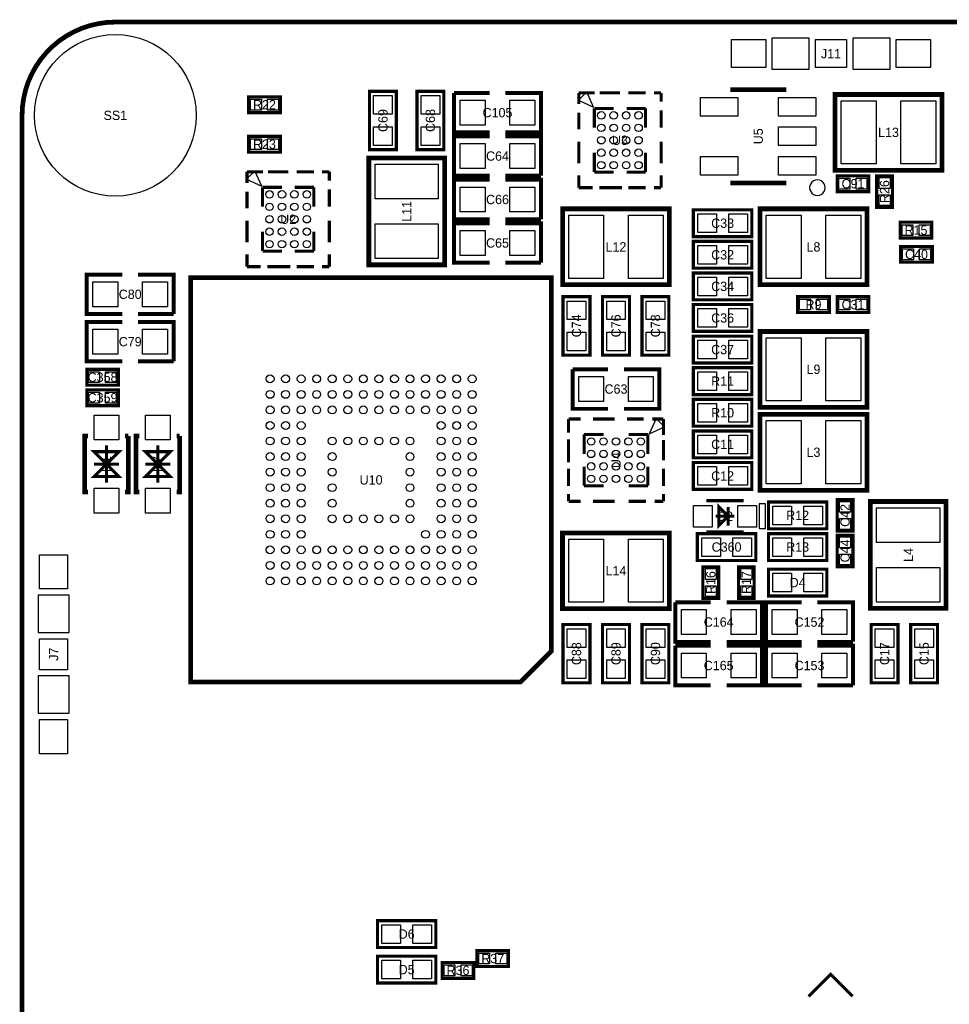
# Model space of a CAD drawing. Extents: x -0.1 to 52.1, y -0.1 to 72.1.
# Tile 3 of 4: x -0.1 to 29.8, y 40.4 to 72.1. Entities that reach past the tile are written whole.
import ezdxf
from ezdxf.enums import TextEntityAlignment as Align

# ---------------------------------------------------------------- set-up
doc = ezdxf.new("R2010")
doc.units = 0
for name, color, linetype in [('BG_OUTLINE', 12, 'CONTINUOUS'), ('PG_SILKSCREEN_TOP', 253, 'CONTINUOUS'), ('PIN_TOP', 92, 'CONTINUOUS'), ('RD_SILKSCREEN_TOP', 1, 'CONTINUOUS')]:
    doc.layers.add(name, color=color, linetype=linetype)

msp = doc.modelspace()

# ---------------------------------------------------------------- linework, layer by layer
at = {"layer": 'BG_OUTLINE', "const_width": 0.1524}
msp.add_lwpolyline([(2.999994, 72.00011, 0.414214), (0, 69.000116)], format="xyb", dxfattribs=at)
for points in [[(48.999902, 72.00011), (2.999994, 72.00011)], [(0, 69.000116), (0, 2.999994)]]:
    msp.add_lwpolyline(points, dxfattribs=at)
at = {"layer": 'PG_SILKSCREEN_TOP'}
for points in [[(25.312421, 70.484111), (25.312421, 71.484109), (24.112423, 71.484109), (24.112423, 70.484111)], [(27.912416, 70.484111), (27.912416, 71.484109), (26.712418, 71.484109), (26.712418, 70.484111)], [(18.155031, 69.753988), (17.888534, 69.487491), (18.377129, 69.265394)], [(7.487031, 67.213988), (7.220534, 66.947491), (7.709129, 66.725394)], [(20.653019, 58.982), (20.386523, 59.248497), (20.164425, 58.759903)], [(23.903229, 55.708601), (23.903229, 56.508599), (23.703229, 56.508599), (23.703229, 55.708601)], [(0.516001, 52.371066), (1.515999, 52.371066), (1.515999, 53.571064), (0.516001, 53.571064)], [(0.516001, 49.771071), (1.515999, 49.771071), (1.515999, 50.971069), (0.516001, 50.971069)]]:
    msp.add_lwpolyline(points, close=True, dxfattribs=at)
for points, const_width in [([(11.173231, 67.8942), (11.173231, 69.7738), (12.036831, 69.7738), (12.036831, 67.8942), (11.173231, 67.8942)], 0.1016), ([(12.697231, 67.8942), (12.697231, 69.7738), (13.560831, 69.7738), (13.560831, 67.8942), (12.697231, 67.8942)], 0.1016), ([(15.034031, 68.453), (13.891031, 68.453), (13.891031, 69.723)], 0.127), ([(13.891031, 69.723), (15.034031, 69.723)], 0.127), ([(15.542031, 69.723), (16.685031, 69.723), (16.685031, 68.453), (15.542031, 68.453)], 0.127), ([(17.90004, 69.723991), (17.90004, 69.362904)], 0.1), ([(17.90004, 69.723991), (18.411622, 69.723991)], 0.1), ([(18.573928, 69.723991), (19.229426, 69.723991)], 0.1), ([(19.496837, 69.723991), (20.053732, 69.723991)], 0.1), ([(20.550022, 69.723991), (20.317333, 69.723991)], 0.1), ([(20.550022, 69.723991), (20.550022, 69.43979)], 0.1), ([(22.770033, 69.825997), (24.57003, 69.825997)], 0.150012), ([(26.142213, 67.22999), (29.579849, 67.22999), (29.579849, 69.670168), (26.141959, 69.670168), (26.141959, 67.22999), (26.142213, 67.22999)], 0.1524), ([(7.287031, 69.088), (8.303031, 69.088), (8.303031, 69.596), (7.287031, 69.596), (7.287031, 69.088)], 0.1016), ([(17.90004, 68.553406), (17.90004, 69.086298)], 0.1), ([(18.400039, 69.223992), (19.027724, 69.223992)], 0.1), ([(18.400039, 69.223992), (18.400039, 68.606695)], 0.1), ([(20.050023, 69.223992), (19.436639, 69.223992)], 0.1), ([(20.050023, 69.223992), (20.050023, 68.606695)], 0.1), ([(20.550022, 69.160212), (20.550022, 68.603393)], 0.1), ([(8.303031, 68.326), (7.287031, 68.326), (7.287031, 67.818), (8.303031, 67.818), (8.303031, 68.326)], 0.1016), ([(15.034031, 67.056), (13.891031, 67.056), (13.891031, 68.326), (15.034031, 68.326)], 0.127), ([(15.542031, 68.326), (16.685031, 68.326), (16.685031, 67.056)], 0.127), ([(17.90004, 68.157903), (17.90004, 67.457904)], 0.1), ([(20.550022, 68.157903), (20.550022, 67.457904)], 0.1), ([(18.400039, 67.174008), (18.400039, 67.800093)], 0.1), ([(20.050023, 67.174008), (20.050023, 67.800093)], 0.1), ([(13.590041, 64.194182), (13.590041, 67.631818), (11.149863, 67.631818), (11.149863, 64.193928), (13.590041, 64.193928), (13.590041, 64.194182)], 0.1524), ([(7.23204, 67.183991), (7.23204, 66.822904)], 0.1), ([(7.23204, 67.183991), (7.743622, 67.183991)], 0.1), ([(7.905928, 67.183991), (8.561426, 67.183991)], 0.1), ([(8.828837, 67.183991), (9.385732, 67.183991)], 0.1), ([(9.882022, 67.183991), (9.649333, 67.183991)], 0.1), ([(9.882022, 67.183991), (9.882022, 66.89979)], 0.1), ([(18.400039, 67.174008), (19.027724, 67.174008)], 0.1), ([(20.050023, 67.174008), (19.436639, 67.174008)], 0.1), ([(15.034031, 65.659), (13.891031, 65.659), (13.891031, 66.929), (15.034031, 66.929)], 0.127), ([(16.685031, 67.056), (15.542031, 67.056)], 0.127), ([(15.542031, 66.929), (16.685031, 66.929), (16.685031, 65.659)], 0.127), ([(17.90004, 66.674009), (17.90004, 67.066897)], 0.1), ([(20.550022, 66.674009), (20.550022, 67.066897)], 0.1), ([(24.57003, 66.826003), (22.770033, 66.826003)], 0.150012), ([(26.210031, 66.548), (27.226031, 66.548), (27.226031, 67.056), (26.210031, 67.056), (26.210031, 66.548)], 0.1016), ([(27.988031, 66.04), (27.988031, 67.056), (27.480031, 67.056), (27.480031, 66.04), (27.988031, 66.04)], 0.1016), ([(7.23204, 66.013406), (7.23204, 66.546298)], 0.1), ([(7.732039, 66.683992), (8.359724, 66.683992)], 0.1), ([(7.732039, 66.683992), (7.732039, 66.066695)], 0.1), ([(9.382023, 66.683992), (8.768639, 66.683992)], 0.1), ([(9.382023, 66.683992), (9.382023, 66.066695)], 0.1), ([(9.882022, 66.620212), (9.882022, 66.063393)], 0.1), ([(17.90004, 66.674009), (18.344439, 66.674009)], 0.1), ([(18.558129, 66.674009), (19.29003, 66.674009)], 0.1), ([(19.496837, 66.674009), (20.053732, 66.674009)], 0.1), ([(20.550022, 66.674009), (20.317333, 66.674009)], 0.1), ([(20.816849, 65.99301), (17.379213, 65.99301), (17.379213, 63.552832), (20.817103, 63.552832), (20.817103, 65.99301), (20.816849, 65.99301)], 0.1524), ([(23.466831, 65.1002), (21.587231, 65.1002), (21.587231, 65.9638), (23.466831, 65.9638), (23.466831, 65.1002)], 0.1016), ([(27.166849, 65.99301), (23.729213, 65.99301), (23.729213, 63.552832), (27.167103, 63.552832), (27.167103, 65.99301), (27.166849, 65.99301)], 0.1524), ([(7.23204, 65.617903), (7.23204, 64.917904)], 0.1), ([(9.882022, 65.617903), (9.882022, 64.917904)], 0.1), ([(15.034031, 64.262), (13.891031, 64.262), (13.891031, 65.532), (15.034031, 65.532)], 0.127), ([(16.685031, 65.659), (15.542031, 65.659)], 0.127), ([(15.542031, 65.532), (16.685031, 65.532), (16.685031, 64.262)], 0.127), ([(28.236951, 65.05448), (29.252951, 65.05448), (29.252951, 65.56248), (28.236951, 65.56248), (28.236951, 65.05448)], 0.1016), ([(7.732039, 64.634008), (7.732039, 65.260093)], 0.1), ([(9.382023, 64.634008), (9.382023, 65.260093)], 0.1), ([(23.466831, 64.0842), (21.587231, 64.0842), (21.587231, 64.9478), (23.466831, 64.9478), (23.466831, 64.0842)], 0.1016), ([(7.732039, 64.634008), (8.359724, 64.634008)], 0.1), ([(9.382023, 64.634008), (8.768639, 64.634008)], 0.1), ([(29.268191, 64.78524), (28.252191, 64.78524), (28.252191, 64.27724), (29.268191, 64.27724), (29.268191, 64.78524)], 0.1016), ([(7.23204, 64.134009), (7.23204, 64.526897)], 0.1), ([(9.882022, 64.134009), (9.882022, 64.526897)], 0.1), ([(16.685031, 64.262), (15.542031, 64.262)], 0.127), ([(7.23204, 64.134009), (7.676439, 64.134009)], 0.1), ([(7.890129, 64.134009), (8.62203, 64.134009)], 0.1), ([(8.828837, 64.134009), (9.385732, 64.134009)], 0.1), ([(9.882022, 64.134009), (9.649333, 64.134009)], 0.1), ([(23.466831, 63.0682), (21.587231, 63.0682), (21.587231, 63.9318), (23.466831, 63.9318), (23.466831, 63.0682)], 0.1016), ([(3.223031, 62.611), (2.080031, 62.611), (2.080031, 63.881), (3.223031, 63.881)], 0.127), ([(3.731031, 63.881), (4.874031, 63.881), (4.874031, 62.611)], 0.127), ([(16.024022, 50.776988), (5.424043, 50.776988), (5.424043, 63.777012), (17.02402, 63.777012), (17.02402, 51.777011), (16.024022, 50.776988)], 0.150012), ([(18.259831, 63.1698), (18.259831, 61.2902), (17.396231, 61.2902), (17.396231, 63.1698), (18.259831, 63.1698)], 0.1016), ([(19.529831, 63.1698), (19.529831, 61.2902), (18.666231, 61.2902), (18.666231, 63.1698), (19.529831, 63.1698)], 0.1016), ([(20.799831, 63.1698), (20.799831, 61.2902), (19.936231, 61.2902), (19.936231, 63.1698), (20.799831, 63.1698)], 0.1016), ([(24.940031, 62.6618), (25.956031, 62.6618), (25.956031, 63.1698), (24.940031, 63.1698), (24.940031, 62.6618)], 0.1016), ([(27.226031, 63.1698), (26.210031, 63.1698), (26.210031, 62.6618), (27.226031, 62.6618), (27.226031, 63.1698)], 0.1016), ([(23.466831, 62.0522), (21.587231, 62.0522), (21.587231, 62.9158), (23.466831, 62.9158), (23.466831, 62.0522)], 0.1016), ([(3.223031, 61.087), (2.080031, 61.087), (2.080031, 62.357), (3.223031, 62.357)], 0.127), ([(4.874031, 62.611), (3.731031, 62.611)], 0.127), ([(3.731031, 62.357), (4.874031, 62.357), (4.874031, 61.087)], 0.127), ([(23.729213, 59.60999), (27.166849, 59.60999), (27.166849, 62.050168), (23.728959, 62.050168), (23.728959, 59.60999), (23.729213, 59.60999)], 0.1524), ([(23.466831, 61.0362), (21.587231, 61.0362), (21.587231, 61.8998), (23.466831, 61.8998), (23.466831, 61.0362)], 0.1016), ([(4.874031, 61.087), (3.731031, 61.087)], 0.127), ([(3.096031, 60.833), (2.080031, 60.833), (2.080031, 60.325), (3.096031, 60.325), (3.096031, 60.833)], 0.1016), ([(18.844031, 59.563), (17.701031, 59.563), (17.701031, 60.833)], 0.127), ([(17.701031, 60.833), (18.844031, 60.833)], 0.127), ([(19.352031, 60.833), (20.495031, 60.833), (20.495031, 59.563), (19.352031, 59.563)], 0.127), ([(21.587231, 60.8838), (23.466831, 60.8838), (23.466831, 60.0202), (21.587231, 60.0202), (21.587231, 60.8838)], 0.1016), ([(3.096031, 60.1726), (2.080031, 60.1726), (2.080031, 59.6646), (3.096031, 59.6646), (3.096031, 60.1726)], 0.1016), ([(21.587231, 59.8678), (23.466831, 59.8678), (23.466831, 59.0042), (21.587231, 59.0042), (21.587231, 59.8678)], 0.1016), ([(17.573041, 59.236991), (17.965928, 59.236991)], 0.1), ([(17.573041, 59.236991), (17.573041, 58.792593)], 0.1), ([(19.056934, 59.236991), (18.356936, 59.236991)], 0.1), ([(19.452438, 59.236991), (19.98533, 59.236991)], 0.1), ([(20.623022, 59.236991), (20.261936, 59.236991)], 0.1), ([(20.623022, 59.236991), (20.623022, 58.72541)], 0.1), ([(23.729213, 56.94299), (27.166849, 56.94299), (27.166849, 59.383168), (23.728959, 59.383168), (23.728959, 56.94299), (23.729213, 56.94299)], 0.1524), ([(23.466831, 57.9882), (21.587231, 57.9882), (21.587231, 58.8518), (23.466831, 58.8518), (23.466831, 57.9882)], 0.1016), ([(2.115033, 58.684998), (2.015033, 58.684998), (2.015033, 56.885002), (2.115033, 56.885002)], 0.150012), ([(3.41503, 58.684998), (3.41503, 56.885002), (3.31503, 56.885002)], 0.150012), ([(3.41503, 58.684998), (3.31503, 58.684998)], 0.150012), ([(3.766033, 58.684998), (3.666033, 58.684998), (3.666033, 56.885002), (3.766033, 56.885002)], 0.150012), ([(5.06603, 58.684998), (5.06603, 56.885002), (4.96603, 56.885002)], 0.150012), ([(5.06603, 58.684998), (4.96603, 58.684998)], 0.150012), ([(17.573041, 58.578902), (17.573041, 57.847001)], 0.1), ([(18.07304, 58.736992), (18.07304, 58.109307)], 0.1), ([(18.07304, 58.736992), (18.699124, 58.736992)], 0.1), ([(20.123023, 58.736992), (19.505727, 58.736992)], 0.1), ([(20.123023, 58.736992), (20.123023, 58.109307)], 0.1), ([(20.623022, 58.563104), (20.623022, 57.907606)], 0.1), ([(2.715031, 58.384999), (2.715031, 57.185001)], 0.1), ([(4.366031, 58.384999), (4.366031, 57.185001)], 0.1), ([(2.715031, 57.785), (2.315032, 58.184999), (3.115031, 58.184999), (2.715031, 57.785), (3.115031, 57.385001), (2.315032, 57.385001), (2.715031, 57.785)], 0.1), ([(4.366031, 57.785), (3.966032, 58.184999), (4.766031, 58.184999), (4.366031, 57.785), (4.766031, 57.385001), (3.966032, 57.385001), (4.366031, 57.785)], 0.1), ([(2.315032, 57.785), (3.115031, 57.785)], 0.1), ([(3.966032, 57.785), (4.766031, 57.785)], 0.1), ([(17.573041, 57.640195), (17.573041, 57.0833)], 0.1), ([(18.07304, 57.087008), (18.07304, 57.700393)], 0.1), ([(20.123023, 57.087008), (20.123023, 57.700393)], 0.1), ([(20.623022, 57.640195), (20.623022, 57.0833)], 0.1), ([(23.466831, 56.9722), (21.587231, 56.9722), (21.587231, 57.8358), (23.466831, 57.8358), (23.466831, 56.9722)], 0.1016), ([(18.07304, 57.087008), (18.699124, 57.087008)], 0.1), ([(20.123023, 57.087008), (19.505727, 57.087008)], 0.1), ([(17.573041, 56.587009), (17.573041, 56.819698)], 0.1), ([(20.623022, 56.587009), (20.623022, 56.819698)], 0.1), ([(26.210031, 56.642), (26.210031, 55.626), (26.718031, 55.626), (26.718031, 56.642), (26.210031, 56.642)], 0.1016), ([(17.573041, 56.587009), (17.965928, 56.587009)], 0.1), ([(19.056934, 56.587009), (18.356936, 56.587009)], 0.1), ([(20.059244, 56.587009), (19.502425, 56.587009)], 0.1), ([(20.623022, 56.587009), (20.338821, 56.587009)], 0.1), ([(23.20323, 56.608599), (22.003233, 56.608599)], 0.1), ([(22.403232, 55.808601), (22.703231, 56.1086), (22.403232, 56.408599), (22.403232, 55.808601)], 0.1), ([(22.703231, 55.808601), (22.703231, 56.408599)], 0.1), ([(24.000231, 56.5658), (25.879831, 56.5658), (25.879831, 55.7022), (24.000231, 55.7022), (24.000231, 56.5658)], 0.1016), ([(27.273021, 56.582818), (27.273021, 53.145182), (29.713199, 53.145182), (29.713199, 56.583072), (27.273021, 56.583072), (27.273021, 56.582818)], 0.1524), ([(22.903231, 56.1086), (22.303232, 56.1086)], 0.1), ([(17.379213, 53.13299), (20.816849, 53.13299), (20.816849, 55.573168), (17.378959, 55.573168), (17.378959, 53.13299), (17.379213, 53.13299)], 0.1524), ([(21.714231, 55.5498), (23.593831, 55.5498), (23.593831, 54.6862), (21.714231, 54.6862), (21.714231, 55.5498)], 0.1016), ([(23.20323, 55.608601), (22.003233, 55.608601)], 0.1), ([(24.000231, 55.5498), (25.879831, 55.5498), (25.879831, 54.6862), (24.000231, 54.6862), (24.000231, 55.5498)], 0.1016), ([(26.718031, 54.483), (26.718031, 55.499), (26.210031, 55.499), (26.210031, 54.483), (26.718031, 54.483)], 0.1016), ([(21.892031, 54.483), (21.892031, 53.467), (22.400031, 53.467), (22.400031, 54.483), (21.892031, 54.483)], 0.1016), ([(23.543031, 53.467), (23.543031, 54.483), (23.035031, 54.483), (23.035031, 53.467), (23.543031, 53.467)], 0.1016), ([(25.879831, 53.5432), (24.000231, 53.5432), (24.000231, 54.4068), (25.879831, 54.4068), (25.879831, 53.5432)], 0.1016), ([(22.146031, 52.07), (21.003031, 52.07), (21.003031, 53.34)], 0.127), ([(21.003031, 53.34), (22.146031, 53.34)], 0.127), ([(22.654031, 53.34), (23.797031, 53.34), (23.797031, 52.07), (22.654031, 52.07)], 0.127), ([(25.067031, 52.07), (23.924031, 52.07), (23.924031, 53.34), (25.067031, 53.34)], 0.127), ([(25.575031, 53.34), (26.718031, 53.34), (26.718031, 52.07)], 0.127), ([(18.259831, 52.6288), (18.259831, 50.7492), (17.396231, 50.7492), (17.396231, 52.6288), (18.259831, 52.6288)], 0.1016), ([(19.529831, 52.6288), (19.529831, 50.7492), (18.666231, 50.7492), (18.666231, 52.6288), (19.529831, 52.6288)], 0.1016), ([(20.799831, 52.6288), (20.799831, 50.7492), (19.936231, 50.7492), (19.936231, 52.6288), (20.799831, 52.6288)], 0.1016), ([(28.165831, 52.6288), (28.165831, 50.7492), (27.302231, 50.7492), (27.302231, 52.6288), (28.165831, 52.6288)], 0.1016), ([(29.435831, 52.6288), (29.435831, 50.7492), (28.572231, 50.7492), (28.572231, 52.6288), (29.435831, 52.6288)], 0.1016), ([(22.146031, 50.673), (21.003031, 50.673), (21.003031, 51.943)], 0.127), ([(21.003031, 51.943), (22.146031, 51.943)], 0.127), ([(22.654031, 51.943), (23.797031, 51.943), (23.797031, 50.673), (22.654031, 50.673)], 0.127), ([(25.067031, 50.673), (23.924031, 50.673), (23.924031, 51.943), (25.067031, 51.943)], 0.127), ([(26.718031, 52.07), (25.575031, 52.07)], 0.127), ([(25.575031, 51.943), (26.718031, 51.943), (26.718031, 50.673)], 0.127), ([(26.718031, 50.673), (25.575031, 50.673)], 0.127), ([(11.427231, 43.1038), (13.306831, 43.1038), (13.306831, 42.2402), (11.427231, 42.2402), (11.427231, 43.1038)], 0.1016), ([(15.643631, 42.1386), (14.627631, 42.1386), (14.627631, 41.6306), (15.643631, 41.6306), (15.643631, 42.1386)], 0.1016), ([(13.306831, 41.0972), (11.427231, 41.0972), (11.427231, 41.9608), (13.306831, 41.9608), (13.306831, 41.0972)], 0.1016), ([(14.526031, 41.7576), (13.510031, 41.7576), (13.510031, 41.2496), (14.526031, 41.2496), (14.526031, 41.7576)], 0.1016), ([(25.292837, 40.668042), (25.999948, 41.375152), (26.707059, 40.668042)], 0.1016)]:
    msp.add_lwpolyline(points, dxfattribs=dict(at, const_width=const_width))
msp.add_lwpolyline([(25.825018, 66.675, 1), (25.325054, 66.674996, 1)], format="xyb", close=True, dxfattribs=at)
at = {"layer": 'PIN_TOP'}
for points in [[(23.912411, 71.434109), (23.912411, 70.534111), (22.812413, 70.534111), (22.812413, 71.434109)], [(26.512418, 71.434109), (26.512418, 70.534111), (25.51242, 70.534111), (25.51242, 71.434109)], [(29.212426, 71.434109), (29.212426, 70.534111), (28.112428, 70.534111), (28.112428, 71.434109)], [(7.344943, 69.166994), (7.344943, 69.517006), (7.694955, 69.517006), (7.694955, 69.166994)], [(7.895107, 69.166994), (7.895107, 69.517006), (8.245119, 69.517006), (8.245119, 69.166994)], [(11.904726, 69.034177), (11.305337, 69.034177), (11.305337, 69.633567), (11.904726, 69.633567)], [(13.428726, 69.034177), (12.829337, 69.034177), (12.829337, 69.633567), (13.428726, 69.633567)], [(14.087881, 68.68795), (14.087881, 69.48805), (14.887981, 69.48805), (14.887981, 68.68795)], [(15.688081, 68.68795), (15.688081, 69.48805), (16.488181, 69.48805), (16.488181, 68.68795)], [(23.019474, 68.976316), (21.820569, 68.976316), (21.820569, 69.575705), (23.019474, 69.575705)], [(25.519494, 68.976316), (24.320589, 68.976316), (24.320589, 69.575705), (25.519494, 69.575705)], [(26.343381, 67.437), (26.343381, 69.469), (27.460981, 69.469), (27.460981, 67.437)], [(28.261081, 67.437), (28.261081, 69.469), (29.378681, 69.469), (29.378681, 67.437)], [(11.904726, 68.034433), (11.305337, 68.034433), (11.305337, 68.633823), (11.904726, 68.633823)], [(13.428726, 68.034433), (12.829337, 68.034433), (12.829337, 68.633823), (13.428726, 68.633823)], [(25.519494, 68.026305), (24.320589, 68.026305), (24.320589, 68.625695), (25.519494, 68.625695)], [(7.694955, 68.247006), (7.694955, 67.896994), (7.344943, 67.896994), (7.344943, 68.247006)], [(8.245119, 68.247006), (8.245119, 67.896994), (7.895107, 67.896994), (7.895107, 68.247006)], [(14.887981, 68.09105), (14.887981, 67.29095), (14.087881, 67.29095), (14.087881, 68.09105)], [(16.488181, 68.09105), (16.488181, 67.29095), (15.688081, 67.29095), (15.688081, 68.09105)], [(23.019474, 67.076295), (21.820569, 67.076295), (21.820569, 67.675684), (23.019474, 67.675684)], [(25.519494, 67.076295), (24.320589, 67.076295), (24.320589, 67.675684), (25.519494, 67.675684)], [(13.383031, 66.31305), (11.351031, 66.31305), (11.351031, 67.43065), (13.383031, 67.43065)], [(26.267943, 66.626994), (26.267943, 66.977006), (26.617955, 66.977006), (26.617955, 66.626994)], [(26.818107, 66.626994), (26.818107, 66.977006), (27.168119, 66.977006), (27.168119, 66.626994)], [(27.909037, 66.648076), (27.559025, 66.648076), (27.559025, 66.998088), (27.909037, 66.998088)], [(14.887981, 66.69405), (14.887981, 65.89395), (14.087881, 65.89395), (14.087881, 66.69405)], [(16.488181, 66.69405), (16.488181, 65.89395), (15.688081, 65.89395), (15.688081, 66.69405)], [(27.909037, 66.097912), (27.559025, 66.097912), (27.559025, 66.447924), (27.909037, 66.447924)], [(18.697981, 65.786), (18.697981, 63.754), (17.580381, 63.754), (17.580381, 65.786)], [(20.615681, 65.786), (20.615681, 63.754), (19.498081, 63.754), (19.498081, 65.786)], [(22.326854, 65.831695), (22.326854, 65.232305), (21.727465, 65.232305), (21.727465, 65.831695)], [(23.326598, 65.831695), (23.326598, 65.232305), (22.727209, 65.232305), (22.727209, 65.831695)], [(25.047981, 65.786), (25.047981, 63.754), (23.930381, 63.754), (23.930381, 65.786)], [(26.965681, 65.786), (26.965681, 63.754), (25.848081, 63.754), (25.848081, 65.786)], [(13.383031, 64.39535), (11.351031, 64.39535), (11.351031, 65.51295), (13.383031, 65.51295)], [(14.887981, 65.29705), (14.887981, 64.49695), (14.087881, 64.49695), (14.087881, 65.29705)], [(16.488181, 65.29705), (16.488181, 64.49695), (15.688081, 64.49695), (15.688081, 65.29705)], [(28.294863, 65.133474), (28.294863, 65.483486), (28.644875, 65.483486), (28.644875, 65.133474)], [(28.845027, 65.133474), (28.845027, 65.483486), (29.195039, 65.483486), (29.195039, 65.133474)], [(22.326854, 64.815695), (22.326854, 64.216305), (21.727465, 64.216305), (21.727465, 64.815695)], [(23.326598, 64.815695), (23.326598, 64.216305), (22.727209, 64.216305), (22.727209, 64.815695)], [(28.660115, 64.706246), (28.660115, 64.356234), (28.310103, 64.356234), (28.310103, 64.706246)], [(29.210279, 64.706246), (29.210279, 64.356234), (28.860267, 64.356234), (28.860267, 64.706246)], [(3.076981, 63.64605), (3.076981, 62.84595), (2.276881, 62.84595), (2.276881, 63.64605)], [(4.677181, 63.64605), (4.677181, 62.84595), (3.877081, 62.84595), (3.877081, 63.64605)], [(22.326854, 63.799695), (22.326854, 63.200305), (21.727465, 63.200305), (21.727465, 63.799695)], [(23.326598, 63.799695), (23.326598, 63.200305), (22.727209, 63.200305), (22.727209, 63.799695)], [(17.528337, 63.029567), (18.127726, 63.029567), (18.127726, 62.430177), (17.528337, 62.430177)], [(18.798337, 63.029567), (19.397726, 63.029567), (19.397726, 62.430177), (18.798337, 62.430177)], [(20.068337, 63.029567), (20.667726, 63.029567), (20.667726, 62.430177), (20.068337, 62.430177)], [(24.997943, 62.740794), (24.997943, 63.090806), (25.347955, 63.090806), (25.347955, 62.740794)], [(25.548107, 62.740794), (25.548107, 63.090806), (25.898119, 63.090806), (25.898119, 62.740794)], [(26.617955, 63.090806), (26.617955, 62.740794), (26.267943, 62.740794), (26.267943, 63.090806)], [(27.168119, 63.090806), (27.168119, 62.740794), (26.818107, 62.740794), (26.818107, 63.090806)], [(22.326854, 62.783695), (22.326854, 62.184305), (21.727465, 62.184305), (21.727465, 62.783695)], [(23.326598, 62.783695), (23.326598, 62.184305), (22.727209, 62.184305), (22.727209, 62.783695)], [(3.076981, 62.12205), (3.076981, 61.32195), (2.276881, 61.32195), (2.276881, 62.12205)], [(4.677181, 62.12205), (4.677181, 61.32195), (3.877081, 61.32195), (3.877081, 62.12205)], [(17.528337, 62.029823), (18.127726, 62.029823), (18.127726, 61.430433), (17.528337, 61.430433)], [(18.798337, 62.029823), (19.397726, 62.029823), (19.397726, 61.430433), (18.798337, 61.430433)], [(20.068337, 62.029823), (20.667726, 62.029823), (20.667726, 61.430433), (20.068337, 61.430433)], [(22.326854, 61.767695), (22.326854, 61.168305), (21.727465, 61.168305), (21.727465, 61.767695)], [(23.326598, 61.767695), (23.326598, 61.168305), (22.727209, 61.168305), (22.727209, 61.767695)], [(23.930381, 59.817), (23.930381, 61.849), (25.047981, 61.849), (25.047981, 59.817)], [(25.848081, 59.817), (25.848081, 61.849), (26.965681, 61.849), (26.965681, 59.817)], [(2.487955, 60.754006), (2.487955, 60.403994), (2.137943, 60.403994), (2.137943, 60.754006)], [(3.038119, 60.754006), (3.038119, 60.403994), (2.688107, 60.403994), (2.688107, 60.754006)], [(17.897881, 59.79795), (17.897881, 60.59805), (18.697981, 60.59805), (18.697981, 59.79795)], [(19.498081, 59.79795), (19.498081, 60.59805), (20.298181, 60.59805), (20.298181, 59.79795)], [(21.727465, 60.152305), (21.727465, 60.751695), (22.326854, 60.751695), (22.326854, 60.152305)], [(22.727209, 60.152305), (22.727209, 60.751695), (23.326598, 60.751695), (23.326598, 60.152305)], [(2.487955, 60.093606), (2.487955, 59.743594), (2.137943, 59.743594), (2.137943, 60.093606)], [(3.038119, 60.093606), (3.038119, 59.743594), (2.688107, 59.743594), (2.688107, 60.093606)], [(21.727465, 59.136305), (21.727465, 59.735695), (22.326854, 59.735695), (22.326854, 59.136305)], [(22.727209, 59.136305), (22.727209, 59.735695), (23.326598, 59.735695), (23.326598, 59.136305)], [(2.315032, 59.360003), (3.115031, 59.360003), (3.115031, 58.560005), (2.315032, 58.560005)], [(3.966032, 59.360003), (4.766031, 59.360003), (4.766031, 58.560005), (3.966032, 58.560005)], [(23.930381, 57.15), (23.930381, 59.182), (25.047981, 59.182), (25.047981, 57.15)], [(25.848081, 57.15), (25.848081, 59.182), (26.965681, 59.182), (26.965681, 57.15)], [(22.326854, 58.719695), (22.326854, 58.120305), (21.727465, 58.120305), (21.727465, 58.719695)], [(23.326598, 58.719695), (23.326598, 58.120305), (22.727209, 58.120305), (22.727209, 58.719695)], [(22.326854, 57.703695), (22.326854, 57.104305), (21.727465, 57.104305), (21.727465, 57.703695)], [(23.326598, 57.703695), (23.326598, 57.104305), (22.727209, 57.104305), (22.727209, 57.703695)], [(2.315032, 57.009995), (3.115031, 57.009995), (3.115031, 56.209997), (2.315032, 56.209997)], [(3.966032, 57.009995), (4.766031, 57.009995), (4.766031, 56.209997), (3.966032, 56.209997)], [(22.193225, 56.458599), (22.193225, 55.758601), (21.593226, 55.758601), (21.593226, 56.458599)], [(23.613237, 56.458599), (23.613237, 55.758601), (23.013238, 55.758601), (23.013238, 56.458599)], [(24.140465, 55.834305), (24.140465, 56.433695), (24.739854, 56.433695), (24.739854, 55.834305)], [(25.140209, 55.834305), (25.140209, 56.433695), (25.739598, 56.433695), (25.739598, 55.834305)], [(26.289025, 56.584088), (26.639037, 56.584088), (26.639037, 56.234076), (26.289025, 56.234076)], [(27.480031, 56.38165), (29.512031, 56.38165), (29.512031, 55.26405), (27.480031, 55.26405)], [(26.289025, 56.033924), (26.639037, 56.033924), (26.639037, 55.683912), (26.289025, 55.683912)], [(21.854465, 54.818305), (21.854465, 55.417695), (22.453854, 55.417695), (22.453854, 54.818305)], [(22.854209, 54.818305), (22.854209, 55.417695), (23.453598, 55.417695), (23.453598, 54.818305)], [(24.140465, 54.818305), (24.140465, 55.417695), (24.739854, 55.417695), (24.739854, 54.818305)], [(25.140209, 54.818305), (25.140209, 55.417695), (25.739598, 55.417695), (25.739598, 54.818305)], [(26.639037, 55.091076), (26.289025, 55.091076), (26.289025, 55.441088), (26.639037, 55.441088)], [(17.580381, 53.34), (17.580381, 55.372), (18.697981, 55.372), (18.697981, 53.34)], [(19.498081, 53.34), (19.498081, 55.372), (20.615681, 55.372), (20.615681, 53.34)], [(1.465999, 53.771076), (0.566001, 53.771076), (0.566001, 54.871074), (1.465999, 54.871074)], [(26.639037, 54.540912), (26.289025, 54.540912), (26.289025, 54.890924), (26.639037, 54.890924)], [(27.480031, 54.46395), (29.512031, 54.46395), (29.512031, 53.34635), (27.480031, 53.34635)], [(21.971025, 54.425088), (22.321037, 54.425088), (22.321037, 54.075076), (21.971025, 54.075076)], [(23.464037, 54.075076), (23.114025, 54.075076), (23.114025, 54.425088), (23.464037, 54.425088)], [(24.739854, 54.274695), (24.739854, 53.675305), (24.140465, 53.675305), (24.140465, 54.274695)], [(25.739598, 54.274695), (25.739598, 53.675305), (25.140209, 53.675305), (25.140209, 54.274695)], [(21.971025, 53.874924), (22.321037, 53.874924), (22.321037, 53.524912), (21.971025, 53.524912)], [(23.464037, 53.524912), (23.114025, 53.524912), (23.114025, 53.874924), (23.464037, 53.874924)], [(21.199881, 52.30495), (21.199881, 53.10505), (21.999981, 53.10505), (21.999981, 52.30495)], [(22.800081, 52.30495), (22.800081, 53.10505), (23.600181, 53.10505), (23.600181, 52.30495)], [(24.920981, 53.10505), (24.920981, 52.30495), (24.120881, 52.30495), (24.120881, 53.10505)], [(26.521181, 53.10505), (26.521181, 52.30495), (25.721081, 52.30495), (25.721081, 53.10505)], [(17.528337, 52.488567), (18.127726, 52.488567), (18.127726, 51.889177), (17.528337, 51.889177)], [(18.798337, 52.488567), (19.397726, 52.488567), (19.397726, 51.889177), (18.798337, 51.889177)], [(20.068337, 52.488567), (20.667726, 52.488567), (20.667726, 51.889177), (20.068337, 51.889177)], [(27.434337, 52.488567), (28.033726, 52.488567), (28.033726, 51.889177), (27.434337, 51.889177)], [(28.704337, 52.488567), (29.303726, 52.488567), (29.303726, 51.889177), (28.704337, 51.889177)], [(1.465999, 51.171069), (0.566001, 51.171069), (0.566001, 52.171067), (1.465999, 52.171067)], [(21.199881, 50.90795), (21.199881, 51.70805), (21.999981, 51.70805), (21.999981, 50.90795)], [(22.800081, 50.90795), (22.800081, 51.70805), (23.600181, 51.70805), (23.600181, 50.90795)], [(24.920981, 51.70805), (24.920981, 50.90795), (24.120881, 50.90795), (24.120881, 51.70805)], [(26.521181, 51.70805), (26.521181, 50.90795), (25.721081, 50.90795), (25.721081, 51.70805)], [(17.528337, 51.488823), (18.127726, 51.488823), (18.127726, 50.889433), (17.528337, 50.889433)], [(18.798337, 51.488823), (19.397726, 51.488823), (19.397726, 50.889433), (18.798337, 50.889433)], [(20.068337, 51.488823), (20.667726, 51.488823), (20.667726, 50.889433), (20.068337, 50.889433)], [(27.434337, 51.488823), (28.033726, 51.488823), (28.033726, 50.889433), (27.434337, 50.889433)], [(28.704337, 51.488823), (29.303726, 51.488823), (29.303726, 50.889433), (28.704337, 50.889433)], [(1.465999, 48.471061), (0.566001, 48.471061), (0.566001, 49.571059), (1.465999, 49.571059)], [(11.567465, 42.372305), (11.567465, 42.971695), (12.166854, 42.971695), (12.166854, 42.372305)], [(12.567209, 42.372305), (12.567209, 42.971695), (13.166598, 42.971695), (13.166598, 42.372305)], [(12.166854, 41.828695), (12.166854, 41.229305), (11.567465, 41.229305), (11.567465, 41.828695)], [(13.166598, 41.828695), (13.166598, 41.229305), (12.567209, 41.229305), (12.567209, 41.828695)], [(15.035555, 42.059606), (15.035555, 41.709594), (14.685543, 41.709594), (14.685543, 42.059606)], [(15.585719, 42.059606), (15.585719, 41.709594), (15.235707, 41.709594), (15.235707, 42.059606)], [(13.917955, 41.678606), (13.917955, 41.328594), (13.567943, 41.328594), (13.567943, 41.678606)], [(14.468119, 41.678606), (14.468119, 41.328594), (14.118107, 41.328594), (14.118107, 41.678606)]]:
    msp.add_lwpolyline(points, close=True, dxfattribs=at)
for centre, radius in [((2.999994, 69.000116), 2.599995), ((18.625134, 68.9991), 0.120002), ((19.025133, 68.9991), 0.120002), ((19.424929, 68.9991), 0.120002), ((19.824929, 68.9991), 0.120002), ((18.625134, 68.598999), 0.120002), ((19.025133, 68.598999), 0.120002), ((19.424929, 68.598999), 0.120002), ((19.824929, 68.598999), 0.120002), ((18.625134, 68.199), 0.120002), ((19.025133, 68.199), 0.120002), ((19.424929, 68.199), 0.120002), ((19.824929, 68.199), 0.120002), ((18.625134, 67.799001), 0.120002), ((19.025133, 67.799001), 0.120002), ((19.424929, 67.799001), 0.120002), ((19.824929, 67.799001), 0.120002), ((18.625134, 67.3989), 0.120002), ((19.025133, 67.3989), 0.120002), ((19.424929, 67.3989), 0.120002), ((19.824929, 67.3989), 0.120002), ((7.957134, 66.4591), 0.120002), ((8.357133, 66.4591), 0.120002), ((8.756929, 66.4591), 0.120002), ((9.156929, 66.4591), 0.120002), ((7.957134, 66.058999), 0.120002), ((8.357133, 66.058999), 0.120002), ((8.756929, 66.058999), 0.120002), ((9.156929, 66.058999), 0.120002), ((7.957134, 65.659), 0.120002), ((8.357133, 65.659), 0.120002), ((8.756929, 65.659), 0.120002), ((9.156929, 65.659), 0.120002), ((7.957134, 65.259001), 0.120002), ((8.357133, 65.259001), 0.120002), ((8.756929, 65.259001), 0.120002), ((9.156929, 65.259001), 0.120002), ((7.957134, 64.8589), 0.120002), ((8.357133, 64.8589), 0.120002), ((8.756929, 64.8589), 0.120002), ((9.156929, 64.8589), 0.120002), ((7.974127, 60.526905), 0.127), ((8.473923, 60.526905), 0.127), ((8.974125, 60.526905), 0.127), ((9.473921, 60.526905), 0.127), ((9.974123, 60.526905), 0.127), ((10.473944, 60.526905), 0.127), ((10.974121, 60.526905), 0.127), ((11.473942, 60.526905), 0.127), ((11.974119, 60.526905), 0.127), ((12.47394, 60.526905), 0.127), ((12.974142, 60.526905), 0.127), ((13.473938, 60.526905), 0.127), ((13.97414, 60.526905), 0.127), ((14.473936, 60.526905), 0.127), ((7.974127, 60.027109), 0.127), ((8.473923, 60.027109), 0.127), ((8.974125, 60.027109), 0.127), ((9.473921, 60.027109), 0.127), ((9.974123, 60.027109), 0.127), ((10.473944, 60.027109), 0.127), ((10.974121, 60.027109), 0.127), ((11.473942, 60.027109), 0.127), ((11.974119, 60.027109), 0.127), ((12.47394, 60.027109), 0.127), ((12.974142, 60.027109), 0.127), ((13.473938, 60.027109), 0.127), ((13.97414, 60.027109), 0.127), ((14.473936, 60.027109), 0.127), ((7.974127, 59.526907), 0.127), ((8.473923, 59.526907), 0.127), ((8.974125, 59.526907), 0.127), ((9.473921, 59.526907), 0.127), ((9.974123, 59.526907), 0.127), ((10.473944, 59.526907), 0.127), ((10.974121, 59.526907), 0.127), ((11.473942, 59.526907), 0.127), ((11.974119, 59.526907), 0.127), ((12.47394, 59.526907), 0.127), ((12.974142, 59.526907), 0.127), ((13.473938, 59.526907), 0.127), ((13.97414, 59.526907), 0.127), ((14.473936, 59.526907), 0.127), ((7.974127, 59.027111), 0.127), ((8.473923, 59.027111), 0.127), ((8.974125, 59.027111), 0.127), ((13.473938, 59.027111), 0.127), ((13.97414, 59.027111), 0.127), ((14.473936, 59.027111), 0.127), ((7.974127, 58.526909), 0.127), ((8.473923, 58.526909), 0.127), ((8.974125, 58.526909), 0.127), ((9.974123, 58.526909), 0.127), ((10.473944, 58.526909), 0.127), ((10.974121, 58.526909), 0.127), ((11.473942, 58.526909), 0.127), ((11.974119, 58.526909), 0.127), ((12.47394, 58.526909), 0.127), ((13.473938, 58.526909), 0.127), ((13.97414, 58.526909), 0.127), ((14.473936, 58.526909), 0.127), ((18.297931, 58.511897), 0.120002), ((18.698032, 58.511897), 0.120002), ((19.098031, 58.511897), 0.120002), ((19.498031, 58.511897), 0.120002), ((19.898131, 58.511897), 0.120002), ((7.974127, 58.027087), 0.127), ((8.473923, 58.027087), 0.127), ((8.974125, 58.027087), 0.127), ((9.974123, 58.027087), 0.127), ((12.47394, 58.027087), 0.127), ((13.473938, 58.027087), 0.127), ((13.97414, 58.027087), 0.127), ((14.473936, 58.027087), 0.127), ((18.297931, 58.111898), 0.120002), ((18.698032, 58.111898), 0.120002), ((19.098031, 58.111898), 0.120002), ((19.498031, 58.111898), 0.120002), ((19.898131, 58.111898), 0.120002), ((7.974127, 57.526911), 0.127), ((8.473923, 57.526911), 0.127), ((8.974125, 57.526911), 0.127), ((9.974123, 57.526911), 0.127), ((12.47394, 57.526911), 0.127), ((13.473938, 57.526911), 0.127), ((13.97414, 57.526911), 0.127), ((14.473936, 57.526911), 0.127), ((18.297931, 57.712102), 0.120002), ((18.698032, 57.712102), 0.120002), ((19.098031, 57.712102), 0.120002), ((19.498031, 57.712102), 0.120002), ((19.898131, 57.712102), 0.120002), ((18.297931, 57.312103), 0.120002), ((18.698032, 57.312103), 0.120002), ((19.098031, 57.312103), 0.120002), ((19.498031, 57.312103), 0.120002), ((19.898131, 57.312103), 0.120002), ((7.974127, 57.027089), 0.127), ((8.473923, 57.027089), 0.127), ((8.974125, 57.027089), 0.127), ((9.974123, 57.027089), 0.127), ((12.47394, 57.027089), 0.127), ((13.473938, 57.027089), 0.127), ((13.97414, 57.027089), 0.127), ((14.473936, 57.027089), 0.127), ((7.974127, 56.526913), 0.127), ((8.473923, 56.526913), 0.127), ((8.974125, 56.526913), 0.127), ((9.974123, 56.526913), 0.127), ((12.47394, 56.526913), 0.127), ((13.473938, 56.526913), 0.127), ((13.97414, 56.526913), 0.127), ((14.473936, 56.526913), 0.127), ((7.974127, 56.027091), 0.127), ((8.473923, 56.027091), 0.127), ((8.974125, 56.027091), 0.127), ((9.974123, 56.027091), 0.127), ((10.473944, 56.027091), 0.127), ((10.974121, 56.027091), 0.127), ((11.473942, 56.027091), 0.127), ((11.974119, 56.027091), 0.127), ((12.47394, 56.027091), 0.127), ((13.473938, 56.027091), 0.127), ((13.97414, 56.027091), 0.127), ((14.473936, 56.027091), 0.127), ((7.974127, 55.526889), 0.127), ((8.473923, 55.526889), 0.127), ((8.974125, 55.526889), 0.127), ((12.974142, 55.526889), 0.127), ((13.473938, 55.526889), 0.127), ((13.97414, 55.526889), 0.127), ((14.473936, 55.526889), 0.127), ((7.974127, 55.027093), 0.127), ((8.473923, 55.027093), 0.127), ((8.974125, 55.027093), 0.127), ((9.473921, 55.027093), 0.127), ((9.974123, 55.027093), 0.127), ((10.473944, 55.027093), 0.127), ((10.974121, 55.027093), 0.127), ((11.473942, 55.027093), 0.127), ((11.974119, 55.027093), 0.127), ((12.47394, 55.027093), 0.127), ((12.974142, 55.027093), 0.127), ((13.473938, 55.027093), 0.127), ((13.97414, 55.027093), 0.127), ((14.473936, 55.027093), 0.127), ((7.974127, 54.526891), 0.127), ((8.473923, 54.526891), 0.127), ((8.974125, 54.526891), 0.127), ((9.473921, 54.526891), 0.127), ((9.974123, 54.526891), 0.127), ((10.473944, 54.526891), 0.127), ((10.974121, 54.526891), 0.127), ((11.473942, 54.526891), 0.127), ((11.974119, 54.526891), 0.127), ((12.47394, 54.526891), 0.127), ((12.974142, 54.526891), 0.127), ((13.473938, 54.526891), 0.127), ((13.97414, 54.526891), 0.127), ((14.473936, 54.526891), 0.127), ((7.974127, 54.027095), 0.127), ((8.473923, 54.027095), 0.127), ((8.974125, 54.027095), 0.127), ((9.473921, 54.027095), 0.127), ((9.974123, 54.027095), 0.127), ((10.473944, 54.027095), 0.127), ((10.974121, 54.027095), 0.127), ((11.473942, 54.027095), 0.127), ((11.974119, 54.027095), 0.127), ((12.47394, 54.027095), 0.127), ((12.974142, 54.027095), 0.127), ((13.473938, 54.027095), 0.127), ((13.97414, 54.027095), 0.127), ((14.473936, 54.027095), 0.127)]:
    msp.add_circle(centre, radius, dxfattribs=at)

# ---------------------------------------------------------------- texts
at = {"layer": 'RD_SILKSCREEN_TOP'}
for s, p in [('J11', (26.012419, 70.834123)), ('R22', (7.795031, 69.192013)), ('SS1', (2.999994, 68.850129)), ('C105', (15.288031, 68.938013)), ('L13', (27.861031, 68.303013)), ('R23', (7.795031, 67.922013)), ('U3', (19.225031, 68.049013)), ('C64', (15.288031, 67.541013)), ('C91', (26.718031, 66.652013)), ('C66', (15.288031, 66.144013)), ('U2', (8.557031, 65.509013)), ('C33', (22.527031, 65.382013)), ('R15', (28.744951, 65.158493)), ('C65', (15.288031, 64.747013)), ('L12', (19.098031, 64.620013)), ('L8', (25.448031, 64.620013)), ('C32', (22.527031, 64.366013)), ('C40', (28.760191, 64.381253)), ('C34', (22.527031, 63.350013)), ('C80', (3.477031, 63.096013)), ('R9', (25.448031, 62.765813)), ('C31', (26.718031, 62.765813)), ('C36', (22.527031, 62.334013)), ('C79', (3.477031, 61.572013)), ('C37', (22.527031, 61.318013)), ('L9', (25.448031, 60.683013)), ('C358', (2.588031, 60.429013)), ('R11', (22.527031, 60.302013)), ('C63', (19.098031, 60.048013)), ('C359', (2.588031, 59.768613)), ('R10', (22.527031, 59.286013)), ('C11', (22.527031, 58.270013)), ('L3', (25.448031, 58.016013)), ('U10', (11.224031, 57.127013)), ('C12', (22.527031, 57.254013)), ('D2', (22.603231, 55.958613)), ('R12', (24.940031, 55.984013)), ('C360', (22.654031, 54.968013)), ('R13', (24.940031, 54.968013)), ('L14', (19.098031, 54.206013)), ('D4', (24.940031, 53.825013)), ('C164', (22.400031, 52.555013)), ('C152', (25.321031, 52.555013)), ('C165', (22.400031, 51.157988)), ('C153', (25.321031, 51.157988)), ('D6', (12.367031, 42.521988)), ('R37', (15.135631, 41.734588)), ('D5', (12.367031, 41.378988)), ('R36', (14.018031, 41.353588))]:
    msp.add_text(s, height=0.299999, dxfattribs=at).set_placement(p, align=Align.CENTER)
for s, p in [('C69', (11.755018, 68.833873)), ('C68', (13.279018, 68.833873)), ('U5', (23.820018, 68.325873)), ('R26', (27.884018, 66.547873)), ('L11', (12.517018, 65.912873)), ('C74', (17.978018, 62.229873)), ('C76', (19.248018, 62.229873)), ('C78', (20.518018, 62.229873)), ('D1', (2.865018, 57.784873)), ('D7', (4.516018, 57.784873)), ('U4', (19.248018, 57.911873)), ('C42', (26.614018, 56.133873)), ('C44', (26.614018, 54.990873)), ('L4', (28.646018, 54.863873)), ('R16', (22.296018, 53.974873)), ('R17', (23.439018, 53.974873)), ('C88', (17.978018, 51.688873)), ('C89', (19.248018, 51.688873)), ('C90', (20.518018, 51.688873)), ('C17', (27.884018, 51.688873)), ('C15', (29.154018, 51.688873)), ('J7', (1.165987, 51.670941))]:
    msp.add_text(s, height=0.299999, rotation=90, dxfattribs=at).set_placement(p, align=Align.CENTER)

doc.saveas('drawing.dxf')
